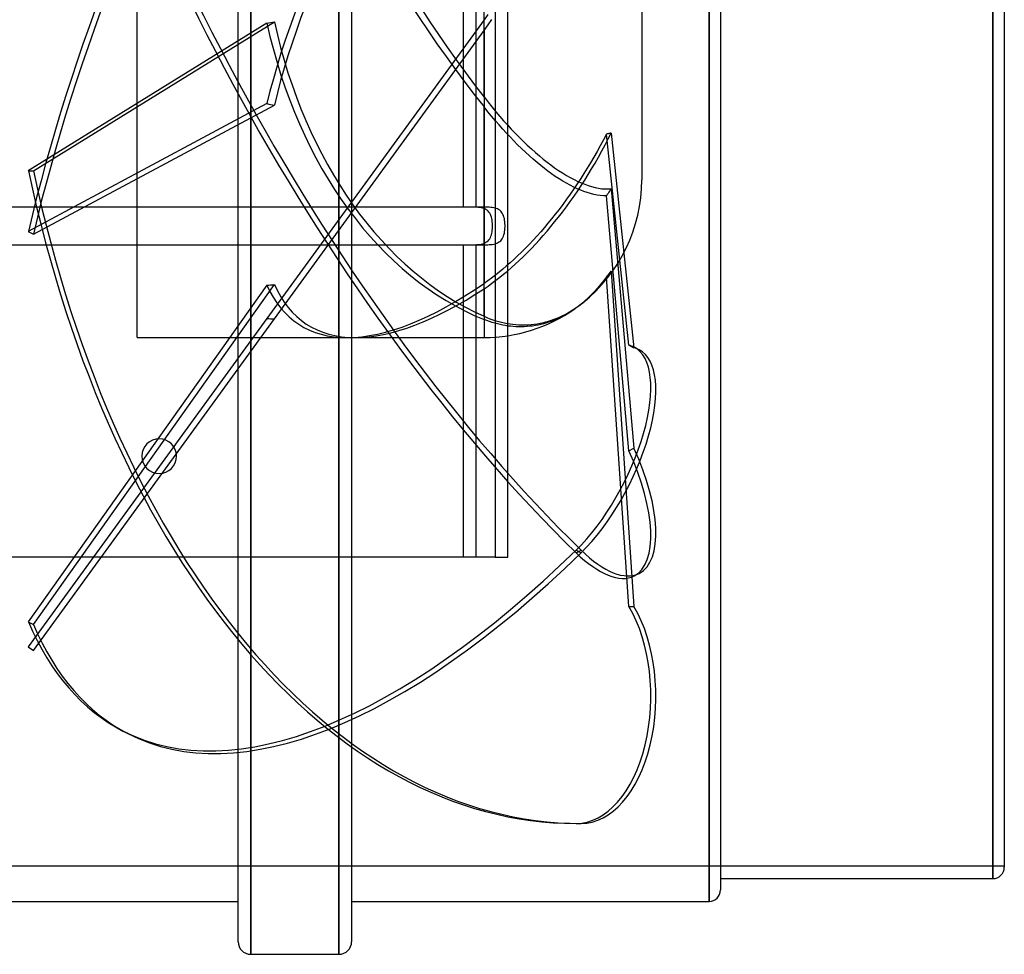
# Model space of a CAD drawing. Header units: millimetres. Extents: x -225 to 225, y -224 to 168.
# Tile 2 of 3: x 69 to 225, y -168 to -20. Entities that reach past the tile are written whole.
import ezdxf

# ---------------------------------------------------------------- set-up
doc = ezdxf.new("R2010")
doc.units = ezdxf.units.MM
doc.layers.add('HIDDEN', color=7, linetype='Continuous')
doc.layers.add('THICK', color=7, linetype='Continuous')

msp = doc.modelspace()

# ---------------------------------------------------------------- linework, layer by layer
at = {"layer": 'HIDDEN'}
for p, q in [((87.5, -70.2), (87.5, 70.2)), ((167.5, 45.2), (167.5, -45.2)), ((142.5, -32.05), (142.5, 19.8)), ((105.5, -168), (105.5, 0)), ((119.5, -168), (119.5, 0)), ((178.2, -159.6), (178.2, 0)), ((223.2, -156), (223.2, 0)), ((144.25, -8.66), (144.25, -105)), ((146.25, -105), (146.25, -8.66)), ((139.25, -49.5), (139.25, -9.8)), ((141.25, -49.5), (141.25, -9.8)), ((71.05, -43.78), (109.26, -20.12)), ((142.5, -19.8), (108.07, -67.18)), ((143.1, -18.97), (142.5, -19.8)), ((143.13, -20.63), (143.76, -19.76)), ((108.07, -20.36), (70.24, -43.78)), ((109.26, -67.25), (142.5, -21.5)), ((142.5, -21.5), (143.13, -20.63)), ((142.5, -21.5), (142.5, -61.62)), ((142.5, -32.05), (143.13, -32.85)), ((108.07, -33.11), (70.24, -53.36)), ((71.05, -53.78), (109.26, -33.33)), ((143.1, -34.38), (142.5, -33.63)), ((142.5, -66.83), (142.5, -33.63)), ((143.13, -32.85), (143.76, -33.63)), ((143.76, -33.63), (144.39, -34.39)), ((143.7, -35.11), (143.1, -34.38)), ((144.3, -35.81), (143.7, -35.11)), ((144.89, -36.49), (144.3, -35.81)), ((144.39, -34.39), (145, -35.12)), ((145, -35.12), (145.61, -35.81)), ((145.61, -35.81), (146.21, -36.47)), ((145.46, -37.14), (144.89, -36.49)), ((146.03, -37.76), (145.46, -37.14)), ((146.21, -36.47), (146.81, -37.13)), ((146.81, -37.13), (147.43, -37.78)), ((146.62, -38.39), (146.03, -37.76)), ((147.22, -39.01), (146.62, -38.39)), ((147.83, -39.63), (147.22, -39.01)), ((147.43, -37.78), (148.07, -38.43)), ((148.07, -38.43), (148.71, -39.07)), ((161.43, -38.85), (160.94, -39.78)), ((161.91, -37.93), (161.43, -38.85)), ((161.71, -39.65), (162.2, -38.7)), ((162.04, -37.91), (161.91, -37.93)), ((165.47, -71.42), (161.91, -37.93)), ((162.16, -37.88), (162.04, -37.91)), ((162.29, -37.86), (162.16, -37.88)), ((162.2, -38.7), (162.66, -37.77)), ((162.41, -37.83), (162.29, -37.86)), ((162.53, -37.8), (162.41, -37.83)), ((162.66, -37.77), (162.53, -37.8)), ((162.66, -37.77), (166.28, -71.84)), ((148.45, -40.23), (147.83, -39.63)), ((149.07, -40.82), (148.45, -40.23)), ((148.71, -39.07), (149.36, -39.69)), ((149.36, -39.69), (150.01, -40.29)), ((150.01, -40.29), (150.65, -40.86)), ((160.94, -39.78), (160.43, -40.7)), ((161.19, -40.61), (161.71, -39.65)), ((149.69, -41.39), (149.07, -40.82)), ((150.3, -41.93), (149.69, -41.39)), ((150.91, -42.45), (150.3, -41.93)), ((150.65, -40.86), (151.28, -41.4)), ((151.28, -41.4), (151.9, -41.91)), ((151.9, -41.91), (152.5, -42.39)), ((159.91, -41.61), (159.38, -42.5)), ((160.43, -40.7), (159.91, -41.61)), ((160.11, -42.52), (160.66, -41.57)), ((160.66, -41.57), (161.19, -40.61)), ((151.5, -42.93), (150.91, -42.45)), ((152.08, -43.39), (151.5, -42.93)), ((152.64, -43.82), (152.08, -43.39)), ((152.5, -42.39), (153.09, -42.83)), ((153.09, -42.83), (153.7, -43.27)), ((153.7, -43.27), (154.32, -43.69)), ((154.32, -43.69), (154.94, -44.1)), ((158.86, -43.36), (158.34, -44.19)), ((159.38, -42.5), (158.86, -43.36)), ((159.01, -44.36), (159.56, -43.45)), ((159.56, -43.45), (160.11, -42.52)), ((70.24, -43.78), (71.05, -43.78)), ((153.22, -44.23), (152.64, -43.82)), ((153.8, -44.64), (153.22, -44.23)), ((154.39, -45.03), (153.8, -44.64)), ((154.99, -45.4), (154.39, -45.03)), ((154.94, -44.1), (155.56, -44.48)), ((155.56, -44.48), (156.17, -44.83)), ((156.17, -44.83), (156.77, -45.15)), ((156.77, -45.15), (157.36, -45.43)), ((157.83, -45), (157.29, -45.81)), ((158.34, -44.19), (157.83, -45)), ((157.93, -46.06), (158.47, -45.22)), ((158.47, -45.22), (159.01, -44.36)), ((155.58, -45.74), (154.99, -45.4)), ((156.16, -46.06), (155.58, -45.74)), ((156.73, -46.35), (156.16, -46.06)), ((156.73, -46.64), (156.16, -47.46)), ((157.29, -45.81), (156.73, -46.64)), ((157.29, -46.61), (156.73, -46.35)), ((157.83, -46.84), (157.29, -46.61)), ((157.36, -45.43), (157.93, -45.69)), ((157.36, -46.91), (157.93, -46.06)), ((158.34, -47.04), (157.83, -46.84)), ((157.93, -45.69), (158.47, -45.9)), ((158.47, -45.9), (159.01, -46.1)), ((159.01, -46.1), (159.56, -46.27)), ((159.56, -46.27), (160.11, -46.41)), ((160.11, -46.41), (160.66, -46.52)), ((160.66, -46.52), (161.19, -46.59)), ((161.19, -46.59), (161.71, -46.63)), ((161.71, -46.63), (162.2, -46.63)), ((162.2, -46.63), (162.66, -46.61)), ((162.53, -46.79), (162.41, -46.98)), ((162.66, -46.61), (162.53, -46.79)), ((162.66, -46.61), (166.28, -87.73)), ((155.58, -48.28), (154.99, -49.08)), ((156.16, -47.46), (155.58, -48.28)), ((156.17, -48.62), (156.77, -47.76)), ((156.77, -47.76), (157.36, -46.91)), ((158.86, -47.21), (158.34, -47.04)), ((159.38, -47.37), (158.86, -47.21)), ((159.91, -47.5), (159.38, -47.37)), ((160.43, -47.6), (159.91, -47.5)), ((160.94, -47.67), (160.43, -47.6)), ((161.43, -47.71), (160.94, -47.67)), ((161.91, -47.72), (161.43, -47.71)), ((162.04, -47.53), (161.91, -47.72)), ((165.47, -88.15), (161.91, -47.72)), ((162.16, -47.35), (162.04, -47.53)), ((162.29, -47.17), (162.16, -47.35)), ((162.41, -46.98), (162.29, -47.17)), ((141.25, -49.5), (-141.25, -49.5)), ((139.25, -49.5), (-139.25, -49.5)), ((139.51, -49.5), (139.25, -49.5)), ((139.77, -49.5), (139.51, -49.5)), ((140.04, -49.5), (139.77, -49.5)), ((140.31, -49.5), (140.04, -49.5)), ((140.57, -49.51), (140.31, -49.5)), ((140.83, -49.51), (140.57, -49.51)), ((141.09, -49.52), (140.83, -49.51)), ((141.33, -49.53), (141.09, -49.52)), ((141.51, -49.5), (141.25, -49.5)), ((141.58, -49.56), (141.33, -49.53)), ((141.77, -49.5), (141.51, -49.5)), ((141.81, -49.58), (141.58, -49.56)), ((142.04, -49.5), (141.77, -49.5)), ((142.03, -49.62), (141.81, -49.58)), ((142.25, -49.67), (142.03, -49.62)), ((142.31, -49.5), (142.04, -49.5)), ((142.45, -49.73), (142.25, -49.67)), ((142.57, -49.51), (142.31, -49.5)), ((142.63, -49.81), (142.45, -49.73)), ((142.83, -49.51), (142.57, -49.51)), ((142.81, -49.9), (142.63, -49.81)), ((142.98, -50.01), (142.81, -49.9)), ((143.09, -49.52), (142.83, -49.51)), ((143.33, -49.53), (143.09, -49.52)), ((143.58, -49.56), (143.33, -49.53)), ((143.81, -49.58), (143.58, -49.56)), ((144.03, -49.62), (143.81, -49.58)), ((144.25, -49.67), (144.03, -49.62)), ((144.45, -49.73), (144.25, -49.67)), ((144.63, -49.81), (144.45, -49.73)), ((144.81, -49.9), (144.63, -49.81)), ((144.98, -50.01), (144.81, -49.9)), ((154.39, -49.87), (153.8, -50.63)), ((154.99, -49.08), (154.39, -49.87)), ((154.94, -50.29), (155.56, -49.46)), ((155.56, -49.46), (156.17, -48.62)), ((143.14, -50.15), (142.98, -50.01)), ((143.28, -50.3), (143.14, -50.15)), ((143.4, -50.47), (143.28, -50.3)), ((143.5, -50.66), (143.4, -50.47)), ((143.59, -50.86), (143.5, -50.66)), ((143.66, -51.09), (143.59, -50.86)), ((143.72, -51.33), (143.66, -51.09)), ((143.77, -51.58), (143.72, -51.33)), ((145.14, -50.15), (144.98, -50.01)), ((145.28, -50.3), (145.14, -50.15)), ((145.4, -50.47), (145.28, -50.3)), ((145.5, -50.66), (145.4, -50.47)), ((145.59, -50.86), (145.5, -50.66)), ((145.66, -51.09), (145.59, -50.86)), ((145.72, -51.33), (145.66, -51.09)), ((145.77, -51.58), (145.72, -51.33)), ((153.22, -51.37), (152.64, -52.07)), ((153.8, -50.63), (153.22, -51.37)), ((153.7, -51.87), (154.32, -51.1)), ((154.32, -51.1), (154.94, -50.29)), ((143.8, -51.84), (143.77, -51.58)), ((143.82, -52.11), (143.8, -51.84)), ((143.8, -53.16), (143.82, -52.89)), ((143.83, -52.37), (143.82, -52.11)), ((143.82, -52.89), (143.83, -52.63)), ((143.83, -52.63), (143.83, -52.37)), ((145.8, -51.84), (145.77, -51.58)), ((145.82, -52.11), (145.8, -51.84)), ((145.8, -53.16), (145.82, -52.89)), ((145.83, -52.37), (145.82, -52.11)), ((145.82, -52.89), (145.83, -52.63)), ((145.83, -52.63), (145.83, -52.37)), ((152.08, -52.74), (151.5, -53.41)), ((152.64, -52.07), (152.08, -52.74)), ((152.5, -53.31), (153.09, -52.61)), ((153.09, -52.61), (153.7, -51.87)), ((70.24, -53.36), (71.05, -53.78)), ((143.28, -54.7), (143.4, -54.53)), ((143.4, -54.53), (143.5, -54.34)), ((143.5, -54.34), (143.59, -54.14)), ((143.59, -54.14), (143.66, -53.91)), ((143.66, -53.91), (143.72, -53.67)), ((143.72, -53.67), (143.77, -53.42)), ((143.77, -53.42), (143.8, -53.16)), ((145.28, -54.7), (145.4, -54.53)), ((145.4, -54.53), (145.5, -54.34)), ((145.5, -54.34), (145.59, -54.14)), ((145.59, -54.14), (145.66, -53.91)), ((145.66, -53.91), (145.72, -53.67)), ((145.72, -53.67), (145.77, -53.42)), ((145.77, -53.42), (145.8, -53.16)), ((150.91, -54.07), (150.3, -54.74)), ((151.5, -53.41), (150.91, -54.07)), ((151.28, -54.7), (151.9, -54.01)), ((151.9, -54.01), (152.5, -53.31)), ((-141.25, -55.5), (141.25, -55.5)), ((-139.25, -55.5), (139.25, -55.5)), ((139.25, -105), (139.25, -55.5)), ((139.25, -55.5), (139.51, -55.5)), ((139.51, -55.5), (139.77, -55.5)), ((139.77, -55.5), (140.04, -55.5)), ((140.04, -55.5), (140.31, -55.5)), ((140.31, -55.5), (140.57, -55.49)), ((140.57, -55.49), (140.83, -55.49)), ((140.83, -55.49), (141.09, -55.48)), ((141.09, -55.48), (141.33, -55.47)), ((141.25, -55.5), (141.51, -55.5)), ((141.25, -105), (141.25, -55.5)), ((141.33, -55.47), (141.58, -55.44)), ((141.51, -55.5), (141.77, -55.5)), ((141.58, -55.44), (141.81, -55.42)), ((141.77, -55.5), (142.04, -55.5)), ((141.81, -55.42), (142.03, -55.38)), ((142.03, -55.38), (142.25, -55.33)), ((142.04, -55.5), (142.31, -55.5)), ((142.25, -55.33), (142.45, -55.27)), ((142.31, -55.5), (142.57, -55.49)), ((142.45, -55.27), (142.63, -55.19)), ((142.57, -55.49), (142.83, -55.49)), ((142.63, -55.19), (142.81, -55.1)), ((142.81, -55.1), (142.98, -54.99)), ((142.83, -55.49), (143.09, -55.48)), ((142.98, -54.99), (143.14, -54.85)), ((143.09, -55.48), (143.33, -55.47)), ((143.14, -54.85), (143.28, -54.7)), ((143.33, -55.47), (143.58, -55.44)), ((143.58, -55.44), (143.81, -55.42)), ((143.81, -55.42), (144.03, -55.38)), ((144.03, -55.38), (144.25, -55.33)), ((144.25, -55.33), (144.45, -55.27)), ((144.45, -55.27), (144.63, -55.19)), ((144.63, -55.19), (144.81, -55.1)), ((144.81, -55.1), (144.98, -54.99)), ((144.98, -54.99), (145.14, -54.85)), ((145.14, -54.85), (145.28, -54.7)), ((149.07, -56.03), (148.45, -56.65)), ((149.69, -55.39), (149.07, -56.03)), ((149.36, -56.74), (150.01, -56.07)), ((150.3, -54.74), (149.69, -55.39)), ((150.01, -56.07), (150.65, -55.39)), ((150.65, -55.39), (151.28, -54.7)), ((147.83, -57.25), (147.22, -57.82)), ((148.45, -56.65), (147.83, -57.25)), ((148.07, -57.99), (148.71, -57.38)), ((148.71, -57.38), (149.36, -56.74)), ((146.03, -58.88), (145.46, -59.37)), ((146.62, -58.37), (146.03, -58.88)), ((146.21, -59.66), (146.81, -59.14)), ((147.22, -57.82), (146.62, -58.37)), ((146.81, -59.14), (147.43, -58.58)), ((147.43, -58.58), (148.07, -57.99)), ((143.7, -60.76), (143.1, -61.2)), ((144.3, -60.3), (143.7, -60.76)), ((144.89, -59.84), (144.3, -60.3)), ((144.39, -61.12), (145, -60.64)), ((145.46, -59.37), (144.89, -59.84)), ((145, -60.64), (145.61, -60.15)), ((145.61, -60.15), (146.21, -59.66)), ((161.4, -61.4), (161.84, -60.83)), ((161.91, -60.56), (161.45, -61.19)), ((161.84, -60.83), (162.26, -60.25)), ((162.04, -60.42), (161.91, -60.56)), ((165.47, -112.83), (161.91, -60.56)), ((162.16, -60.27), (162.04, -60.42)), ((162.29, -60.12), (162.16, -60.27)), ((162.26, -60.25), (162.66, -59.66)), ((162.41, -59.97), (162.29, -60.12)), ((162.53, -59.82), (162.41, -59.97)), ((162.66, -59.66), (162.53, -59.82)), ((162.66, -59.66), (166.28, -112.83)), ((108.07, -61.9), (70.24, -115.28)), ((71.05, -115.7), (109.26, -61.79)), ((143.1, -61.2), (142.5, -61.62)), ((142.5, -62.45), (143.13, -62.03)), ((143.13, -62.03), (143.76, -61.58)), ((143.76, -61.58), (144.39, -61.12)), ((160.47, -62.39), (159.96, -62.95)), ((160.96, -61.8), (160.47, -62.39)), ((160.48, -62.48), (160.95, -61.95)), ((160.95, -61.95), (161.4, -61.4)), ((161.45, -61.19), (160.96, -61.8)), ((142.5, -62.45), (142.5, -70.2)), ((158.94, -63.97), (158.44, -64.43)), ((158.58, -64.34), (159.05, -63.92)), ((159.45, -63.48), (158.94, -63.97)), ((159.05, -63.92), (159.53, -63.47)), ((159.96, -62.95), (159.45, -63.48)), ((159.53, -63.47), (160.01, -62.99)), ((160.01, -62.99), (160.48, -62.48)), ((156.84, -65.65), (157.28, -65.35)), ((157.42, -65.26), (156.88, -65.65)), ((157.28, -65.35), (157.7, -65.04)), ((157.94, -64.85), (157.42, -65.26)), ((157.7, -65.04), (158.12, -64.72)), ((158.44, -64.43), (157.94, -64.85)), ((158.12, -64.72), (158.58, -64.34)), ((142.5, -66.83), (142.97, -67.03)), ((142.97, -67.03), (143.44, -67.21)), ((153.63, -67.3), (154.09, -67.12)), ((154.38, -67.11), (153.96, -67.3)), ((154.09, -67.12), (154.55, -66.92)), ((154.81, -66.9), (154.38, -67.11)), ((154.55, -66.92), (155.02, -66.7)), ((155.23, -66.68), (154.81, -66.9)), ((155.02, -66.7), (155.48, -66.47)), ((155.65, -66.44), (155.23, -66.68)), ((155.48, -66.47), (155.94, -66.21)), ((156.07, -66.19), (155.65, -66.44)), ((155.94, -66.21), (156.39, -65.94)), ((156.48, -65.92), (156.07, -66.19)), ((156.39, -65.94), (156.84, -65.65)), ((156.88, -65.65), (156.48, -65.92)), ((108.07, -67.18), (70.24, -119.25)), ((71.05, -119.84), (109.26, -67.25)), ((142.5, -67.35), (142.5, -70.2)), ((142.93, -67.52), (142.5, -67.35)), ((143.36, -67.67), (142.93, -67.52)), ((143.79, -67.81), (143.36, -67.67)), ((143.44, -67.21), (143.91, -67.38)), ((144.21, -67.94), (143.79, -67.81)), ((143.91, -67.38), (144.37, -67.53)), ((144.63, -68.05), (144.21, -67.94)), ((144.37, -67.53), (144.84, -67.66)), ((145.05, -68.15), (144.63, -68.05)), ((144.84, -67.66), (145.29, -67.78)), ((145.46, -68.24), (145.05, -68.15)), ((145.29, -67.78), (145.74, -67.88)), ((145.86, -68.31), (145.46, -68.24)), ((145.74, -67.88), (146.19, -67.97)), ((146.28, -68.37), (145.86, -68.31)), ((146.19, -67.97), (146.63, -68.04)), ((146.7, -68.42), (146.28, -68.37)), ((146.63, -68.04), (147.09, -68.1)), ((147.13, -68.46), (146.7, -68.42)), ((147.09, -68.1), (147.56, -68.15)), ((147.56, -68.49), (147.13, -68.46)), ((147.56, -68.15), (148.03, -68.18)), ((148, -68.51), (147.56, -68.49)), ((148.44, -68.51), (148, -68.51)), ((148.03, -68.18), (148.51, -68.2)), ((148.88, -68.49), (148.44, -68.51)), ((148.51, -68.2), (149, -68.2)), ((149.33, -68.46), (148.88, -68.49)), ((149, -68.2), (149.48, -68.18)), ((149.77, -68.42), (149.33, -68.46)), ((149.48, -68.18), (149.96, -68.14)), ((150.21, -68.37), (149.77, -68.42)), ((149.96, -68.14), (150.44, -68.09)), ((150.64, -68.3), (150.21, -68.37)), ((150.44, -68.09), (150.92, -68.02)), ((151.07, -68.22), (150.64, -68.3)), ((150.92, -68.02), (151.39, -67.94)), ((151.49, -68.12), (151.07, -68.22)), ((151.39, -67.94), (151.85, -67.84)), ((151.91, -68.02), (151.49, -68.12)), ((151.85, -67.84), (152.3, -67.73)), ((152.31, -67.9), (151.91, -68.02)), ((152.3, -67.73), (152.74, -67.6)), ((152.71, -67.78), (152.31, -67.9)), ((153.12, -67.63), (152.71, -67.78)), ((152.74, -67.6), (153.18, -67.46)), ((153.54, -67.47), (153.12, -67.63)), ((153.18, -67.46), (153.63, -67.3)), ((153.96, -67.3), (153.54, -67.47)), ((87.5, -70.2), (120.82, -70.2)), ((122.05, -70.2), (142.5, -70.2)), ((165.47, -71.42), (166.28, -71.84)), ((167.12, -72.14), (166.31, -71.72)), ((165.47, -88.15), (166.28, -87.73)), ((157.1, -104.33), (157.9, -103.91)), ((157.1, -103.91), (157.9, -104.33)), ((139.25, -105), (-139.25, -105)), ((144.25, -105), (139.25, -105)), ((144.25, -105), (146.25, -105)), ((144.25, -105), (144.25, -105)), ((146.25, -105), (146.25, -105)), ((167.12, -107.59), (166.31, -108)), ((165.47, -112.83), (166.28, -112.83)), ((70.24, -115.28), (71.05, -115.7)), ((70.24, -119.25), (71.05, -119.84)), ((86.05, -133.01), (85.24, -132.59)), ((157.1, -147.25), (157.9, -147.25)), ((225, -154), (-225, -154))]:
    msp.add_line(p, q, dxfattribs=at)
for centre, radius, start, end in [((142.5, -45.2), 25, 308.6617, 0), ((142.5, -45.2), 25, 270, 305.1192), ((91, -89), 2.75, 0, 180), ((91, -89), 2.75, 180, 0)]:
    msp.add_arc(centre, radius, start, end, dxfattribs=at)
for centre, major_axis, ratio, start_param, end_param in [((157.1, -6.86), (-71.86, -139.87), 0.415627, -2.251011, -1.029281), ((157.9, -7.28), (71.86, 139.87), 0.415627, 0.890581, 2.112312), ((157.1, 6.86), (71.86, -139.87), 0.415627, -2.112312, -0.890581), ((157.9, 7.28), (-71.86, 139.87), 0.415627, 1.029281, 2.251011), ((156.88, 0), (-43.68, -68.14), 0.386472, -1.827491, -0.836773), ((156.88, 0), (43.68, -68.14), 0.386472, -2.30482, -1.314101), ((158.12, 0), (43.68, -68.14), 0.386472, -2.308285, -1.339459), ((158.12, 0), (-43.68, -68.14), 0.386472, -1.802134, -0.833308), ((110.76, 0), (-342.04, -67.56), 0.055799, 1.551921, 1.555386), ((158.12, 0), (0, -70.2), 0.726543, -1.280042, -0.311216), ((156.88, 0), (0, 70.2), 0.726543, 1.865016, 2.855734), ((110.76, 0), (342.01, -62.21), 0.095099, -1.561355, -1.55789), ((157.1, 10), (0, -157.25), 0.587785, -1.22173, 0), ((157.9, 10), (0, 157.25), 0.587785, 1.919862, 3.141593), ((110.76, 0), (-342.01, -34.71), 0.178418, 1.544838, 1.548303), ((156.88, 0), (-43.68, -68.14), 0.386472, -0.248334, 0.242845), ((158.12, 0), (-43.68, -68.14), 0.386472, -0.251799, 0.242845), ((156.88, 0), (-43.68, -68.14), 0.386472, 0.242845, 0.742384), ((158.12, 0), (-43.68, -68.14), 0.386472, 0.242845, 0.717027), ((110.76, 0), (342.04, -20.62), 0.196181, -1.566822, -1.563358), ((157.1, -89.66), (-9.21, -17.93), 0.415627, 0.890581, 3.141639), ((157.1, -89.66), (-9.21, -17.93), 0.415627, -3.141546, -3.036409), ((157.9, -90.07), (9.21, 17.93), 0.415627, -2.251011, 0.000047), ((157.9, -90.07), (9.21, 17.93), 0.415627, 0.000047, 0.105183), ((157.1, -90.07), (9.21, -17.93), 0.415627, 0.000022, 1.465613), ((157.9, -89.66), (-9.21, 17.93), 0.415627, -3.141571, -1.67598), ((157.1, 7.28), (-71.86, -139.87), 0.415627, -0.000001, 0.890581), ((157.9, 6.86), (71.86, 139.87), 0.415627, 3.141592, 4.032174), ((157.1, -90.07), (9.21, -17.93), 0.415627, -0.890581, 0.000022), ((157.9, -89.66), (-9.21, 17.93), 0.415627, 2.251011, 3.141615), ((157.1, -127.09), (0, -20.16), 0.587785, 0, 2.356194), ((157.9, -127.09), (0, 20.16), 0.587785, -3.141593, -0.785398), ((157.1, 7.28), (-71.86, -139.87), 0.415627, -0.331149, -0.000001), ((157.9, 6.86), (71.86, 139.87), 0.415627, 2.810444, 3.141592)]:
    msp.add_ellipse(centre, major_axis=major_axis, ratio=ratio, start_param=start_param, end_param=end_param, dxfattribs=at)
at = {"layer": 'THICK'}
for p, q in [((105.5, 168), (105.5, -168)), ((119.5, 168), (119.5, -168)), ((103.5, -166), (103.5, 166)), ((121.5, 166), (121.5, -166)), ((178.2, 159.6), (178.2, -159.6)), ((180, 157.8), (180, -157.8)), ((223.2, 156), (223.2, -156)), ((225, 154.2), (225, -154.2)), ((180, -156), (223.2, -156)), ((67.5, -159.6), (103.5, -159.6)), ((121.5, -159.6), (178.2, -159.6)), ((105.5, -168), (119.5, -168))]:
    msp.add_line(p, q, dxfattribs=at)
for centre, radius, start, end in [((223.2, -154.2), 1.8, 269.9999, 0.0001), ((178.2, -157.8), 1.8, 269.9999, 359.9999), ((105.5, -166), 2, 180, 270), ((119.5, -166), 2, 270, 0)]:
    msp.add_arc(centre, radius, start, end, dxfattribs=at)

doc.saveas('drawing.dxf')
